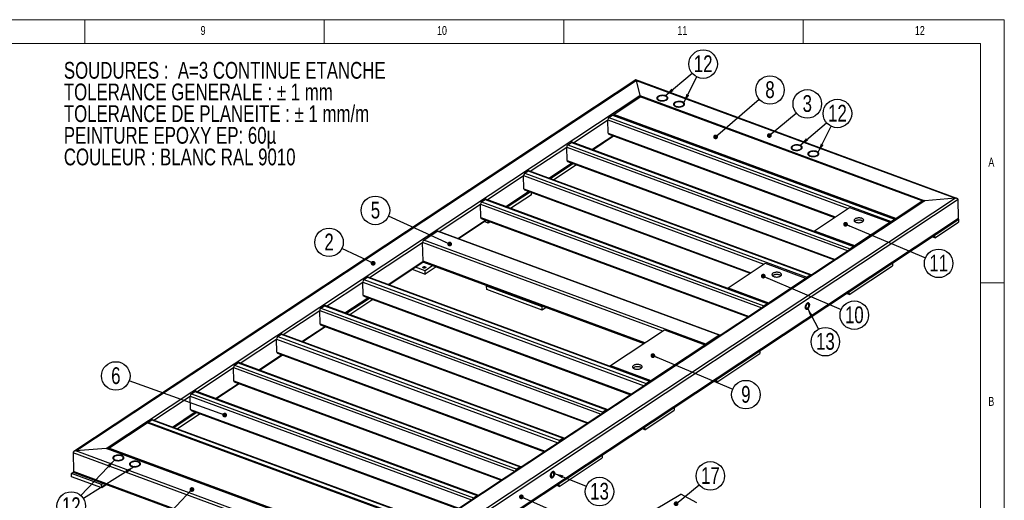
# Model space of a CAD drawing. Header units: millimetres. Extents: x 5 to 589, y 5 to 415.
# Tile 17 of 17: x 383 to 589, y 315 to 415. Entities that reach past the tile are written whole.
import ezdxf

# ---------------------------------------------------------------- set-up
doc = ezdxf.new("R2010")
doc.units = ezdxf.units.MM
doc.layers.add('NOTES', color=6, linetype='Continuous')
doc.layers.add('TRAIT-FORT', color=4, linetype='Continuous', lineweight=25)
doc.styles.add('SLDTEXTSTYLE0', font='TXT', dxfattribs={"width": 0.75})
doc.dimstyles.new('SLDDIMSTYLE7', dxfattribs={"dimtxt": 0.18, "dimasz": 1, "dimexe": 0, "dimexo": 0.0625, "dimgap": 0, "dimtad": 0, "dimtih": 1, "dimtoh": 1, "dimdec": 0, "dimrnd": 1e-09, "dimzin": 0, "dimdsep": 46, "dimtxsty": 'Standard', "dimblk1": 'DOT', "dimblk2": 'DOT', "dimsah": 1, "dimcen": 0.09, "dimadec": 0, "dimazin": 0, "dimtfac": 1, "dimtdec": 0, "dimtofl": 0, "dimtmove": 0, "dimatfit": 3, "dimldrblk": 'DOT', "dimfxl": 1, "dimfrac": 2, "dimtolj": 1, "dimtzin": 0, "dimarcsym": 0})
doc.dimstyles.new('SLDDIMSTYLE8', dxfattribs={"dimtxt": 0.18, "dimasz": 2, "dimexe": 0, "dimexo": 0.0625, "dimgap": 0, "dimtad": 0, "dimtih": 1, "dimtoh": 1, "dimdec": 0, "dimrnd": 1e-09, "dimzin": 0, "dimdsep": 46, "dimtxsty": 'Standard', "dimsah": 1, "dimcen": 0.09, "dimadec": 0, "dimazin": 0, "dimtfac": 2, "dimtdec": 0, "dimtofl": 0, "dimtmove": 0, "dimatfit": 3, "dimfxl": 1, "dimfrac": 2, "dimtolj": 1, "dimtzin": 0, "dimarcsym": 0})

# ---------------------------------------------------------------- blocks, each defined once
blk = doc.blocks.new('SW_NOTE_0')
at = {"layer": 'NOTES', "color": 0, "char_height": 3.5, "attachment_point": 1, "style": 'SLDTEXTSTYLE0'}
for s, insert in [('SOUDURES :  A=3 CONTINUE ETANCHE', (0, 4.51)), ('TOLERANCE GENERALE : ± 1 mm', (0, -0.01)), ('TOLERANCE DE PLANEITE : ± 1 mm/m', (0, -4.54)), ('PEINTURE EPOXY EP: 60µ', (0, -9.07)), ('COULEUR : BLANC RAL 9010', (0, -13.59))]:
    blk.add_mtext(s, dxfattribs=dict(at, insert=insert))
blk = doc.blocks.new('SW_NOTE_6')
at = {"layer": 'NOTES', "color": 0}
blk.add_circle((-2.69, 1.28), 2.98, dxfattribs=at)
at = {"layer": 'NOTES', "color": 0, "insert": (-2.69, 3.1), "char_height": 3.5, "attachment_point": 2, "style": 'SLDTEXTSTYLE0'}
blk.add_mtext('2', dxfattribs=at)
blk = doc.blocks.new('_DOT')
at = {"color": 0, "linetype": 'ByBlock', "lineweight": -2}
blk.add_line((-0.5, 0), (-1, 0), dxfattribs=at)
at = {"color": 0, "linetype": 'ByBlock', "const_width": 0.5}
blk.add_lwpolyline([(-0.25, 0, 1), (0.25, 0, 1)], format="xyb", close=True, dxfattribs=at)
blk = doc.blocks.new('SW_NOTE_8')
at = {"layer": 'NOTES', "color": 0}
blk.add_circle((2.29, 1.91), 2.98, dxfattribs=at)
at = {"layer": 'NOTES', "color": 0, "insert": (2.29, 3.73), "char_height": 3.5, "attachment_point": 2, "style": 'SLDTEXTSTYLE0'}
blk.add_mtext('3', dxfattribs=at)
blk = doc.blocks.new('SW_NOTE_10')
at = {"layer": 'NOTES', "color": 0}
blk.add_circle((-2.81, 1.01), 2.98, dxfattribs=at)
at = {"layer": 'NOTES', "color": 0, "insert": (-2.8, 2.83), "char_height": 3.5, "attachment_point": 2, "style": 'SLDTEXTSTYLE0'}
blk.add_mtext('6', dxfattribs=at)
blk = doc.blocks.new('SW_NOTE_11')
at = {"layer": 'NOTES', "color": 0}
blk.add_circle((-2.72, 1.23), 2.98, dxfattribs=at)
at = {"layer": 'NOTES', "color": 0, "insert": (-2.71, 3.05), "char_height": 3.5, "attachment_point": 2, "style": 'SLDTEXTSTYLE0'}
blk.add_mtext('5', dxfattribs=at)
blk = doc.blocks.new('SW_NOTE_12')
at = {"layer": 'NOTES', "color": 0}
blk.add_circle((2.26, 1.95), 2.98, dxfattribs=at)
at = {"layer": 'NOTES', "color": 0, "insert": (2.26, 3.77), "char_height": 3.5, "attachment_point": 2, "style": 'SLDTEXTSTYLE0'}
blk.add_mtext('8', dxfattribs=at)
blk = doc.blocks.new('SW_NOTE_13')
at = {"layer": 'NOTES', "color": 0}
blk.add_circle((2.75, -1.15), 2.98, dxfattribs=at)
at = {"layer": 'NOTES', "color": 0, "insert": (2.75, 0.66), "char_height": 3.5, "attachment_point": 2, "style": 'SLDTEXTSTYLE0'}
blk.add_mtext('9', dxfattribs=at)
blk = doc.blocks.new('SW_NOTE_14')
at = {"layer": 'NOTES', "color": 0}
blk.add_circle((2.74, -1.18), 2.98, dxfattribs=at)
at = {"layer": 'NOTES', "color": 0, "insert": (2.75, 0.64), "char_height": 3.5, "attachment_point": 2, "style": 'SLDTEXTSTYLE0'}
blk.add_mtext('10', dxfattribs=at)
blk = doc.blocks.new('SW_NOTE_15')
at = {"layer": 'NOTES', "color": 0}
blk.add_circle((2.75, -1.16), 2.98, dxfattribs=at)
at = {"layer": 'NOTES', "color": 0, "insert": (2.76, 0.66), "char_height": 3.5, "attachment_point": 2, "style": 'SLDTEXTSTYLE0'}
blk.add_mtext('11', dxfattribs=at)
blk = doc.blocks.new('SW_NOTE_17')
at = {"layer": 'NOTES', "color": 0}
blk.add_circle((2.29, 1.92), 2.98, dxfattribs=at)
at = {"layer": 'NOTES', "color": 0, "insert": (2.3, 3.74), "char_height": 3.5, "attachment_point": 2, "style": 'SLDTEXTSTYLE0'}
blk.add_mtext('12', dxfattribs=at)
blk = doc.blocks.new('SW_NOTE_18')
at = {"layer": 'NOTES', "color": 0}
blk.add_circle((2.27, 1.94), 2.98, dxfattribs=at)
at = {"layer": 'NOTES', "color": 0, "insert": (2.28, 3.75), "char_height": 3.5, "attachment_point": 2, "style": 'SLDTEXTSTYLE0'}
blk.add_mtext('12', dxfattribs=at)
blk = doc.blocks.new('SW_NOTE_19')
at = {"layer": 'NOTES', "color": 0}
blk.add_circle((-2.04, -2.17), 2.98, dxfattribs=at)
at = {"layer": 'NOTES', "color": 0, "insert": (-2.03, -0.36), "char_height": 3.5, "attachment_point": 2, "style": 'SLDTEXTSTYLE0'}
blk.add_mtext('12', dxfattribs=at)
blk = doc.blocks.new('SW_NOTE_21')
at = {"layer": 'NOTES', "color": 0}
blk.add_circle((2.77, -1.11), 2.98, dxfattribs=at)
at = {"layer": 'NOTES', "color": 0, "insert": (2.78, 0.71), "char_height": 3.5, "attachment_point": 2, "style": 'SLDTEXTSTYLE0'}
blk.add_mtext('13', dxfattribs=at)
blk = doc.blocks.new('SW_NOTE_22')
at = {"layer": 'NOTES', "color": 0}
blk.add_circle((1.41, -2.63), 2.98, dxfattribs=at)
at = {"layer": 'NOTES', "color": 0, "insert": (1.42, -0.81), "char_height": 3.5, "attachment_point": 2, "style": 'SLDTEXTSTYLE0'}
blk.add_mtext('13', dxfattribs=at)
blk = doc.blocks.new('SW_NOTE_24')
at = {"layer": 'NOTES', "color": 0}
blk.add_circle((2.31, 1.88), 2.98, dxfattribs=at)
at = {"layer": 'NOTES', "color": 0, "insert": (2.32, 3.7), "char_height": 3.5, "attachment_point": 2, "style": 'SLDTEXTSTYLE0'}
blk.add_mtext('17', dxfattribs=at)

msp = doc.modelspace()

# ---------------------------------------------------------------- linework, layer by layer
at = {"lineweight": 18}
for p, q in [((589, 415), (5, 415)), ((397, 415), (397, 410)), ((447, 410), (447, 415)), ((497, 415), (497, 410)), ((547, 410), (547, 415)), ((589, 5), (589, 415)), ((584, 410), (10, 410)), ((584, 10), (584, 410)), ((584, 360), (589, 360))]:
    msp.add_line(p, q, dxfattribs=at)
at = {"layer": 'TRAIT-FORT', "lineweight": 25}
for p, q in [((512.05, 402.41), (394.72, 324.77)), ((395.1, 324.89), (512.1, 402.31)), ((579.12, 377.66), (512.06, 402.41)), ((512.1, 402.31), (512.89, 399.15)), ((512.1, 402.31), (578.79, 377.7)), ((401.46, 325.41), (512.89, 399.15)), ((512.89, 399.15), (572.43, 377.18)), ((507.43, 395.21), (512.96, 398.87)), ((571.87, 377.14), (512.96, 398.87)), ((506.45, 394.56), (507.19, 395.05)), ((507.19, 395.05), (566.09, 373.32)), ((566.24, 373.35), (507.34, 395.08)), ((507.44, 395.04), (507.43, 395.21)), ((566.34, 373.48), (507.43, 395.21)), ((499.01, 389.29), (506.21, 394.05)), ((506.29, 391.28), (506.21, 394.05)), ((506.21, 394.05), (556.36, 375.55)), ((506.45, 394.56), (565.36, 372.83)), ((502.89, 387.86), (507.26, 390.75)), ((503.04, 387.8), (507.41, 390.7)), ((506.29, 391.28), (553.7, 373.79)), ((506.4, 391.07), (553.53, 373.68)), ((497.85, 388.87), (498.59, 389.36)), ((497.85, 388.87), (556.76, 367.14)), ((498.59, 389.36), (557.5, 367.63)), ((557.64, 367.66), (498.74, 389.39)), ((490.01, 383.33), (497.62, 388.37)), ((497.69, 385.59), (497.62, 388.37)), ((497.62, 388.37), (556.37, 366.69)), ((493.88, 381.9), (498.66, 385.06)), ((494.03, 381.84), (498.81, 385.01)), ((499.01, 384.94), (494.23, 381.77)), ((499.69, 384.68), (494.91, 381.52)), ((497.69, 385.59), (553.71, 364.92)), ((497.8, 385.38), (553.54, 364.81)), ((488.85, 382.91), (489.58, 383.4)), ((488.85, 382.91), (547.75, 361.18)), ((489.58, 383.4), (548.49, 361.67)), ((548.64, 361.7), (489.73, 383.43)), ((481, 377.37), (488.61, 382.41)), ((488.68, 379.63), (488.61, 382.41)), ((488.61, 382.41), (538.76, 363.9)), ((484.88, 375.94), (489.66, 379.1)), ((485.03, 375.88), (489.81, 379.05)), ((490, 378.98), (485.22, 375.81)), ((490.26, 378.44), (485.9, 375.56)), ((488.68, 379.63), (536.1, 362.14)), ((488.79, 379.42), (535.93, 362.03)), ((490.26, 378.44), (490.25, 378.88)), ((572.05, 377.06), (460.95, 303.55)), ((572.43, 377.18), (460.99, 303.45)), ((578.79, 377.7), (461.79, 300.28)), ((579.36, 377.4), (461.87, 299.66)), ((470.97, 370.73), (479.61, 376.45)), ((479.68, 373.67), (479.61, 376.45)), ((479.61, 376.45), (538.36, 354.77)), ((479.84, 376.96), (480.58, 377.44)), ((479.84, 376.96), (538.75, 355.22)), ((480.58, 377.44), (539.48, 355.71)), ((539.63, 355.74), (480.73, 377.47)), ((566.34, 373.48), (571.87, 377.14)), ((571.87, 376.94), (571.87, 377.14)), ((578.79, 377.7), (572.43, 377.18)), ((579.46, 373.48), (579.36, 377.4)), ((549.33, 370.9), (556.7, 375.77)), ((556.7, 375.77), (565.11, 372.67)), ((461.95, 295.57), (579.29, 373.21)), ((579.46, 373.48), (461.97, 295.73)), ((474.85, 369.3), (480.65, 373.14)), ((475, 369.25), (480.8, 373.09)), ((479.68, 373.67), (535.7, 353.01)), ((479.79, 373.46), (535.53, 352.89)), ((481.25, 372.48), (480.38, 372.81)), ((481.25, 372.48), (481.24, 372.93)), ((481.68, 372.76), (481.25, 372.48)), ((557.74, 367.79), (565.11, 372.67)), ((565.12, 372.47), (565.11, 372.67)), ((565.36, 372.83), (566.09, 373.32)), ((565.36, 372.66), (566.1, 373.14)), ((566.06, 373.11), (566.08, 373.11)), ((566.34, 373.28), (566.34, 373.48)), ((574.52, 369.42), (579.43, 372.67)), ((579.41, 373.33), (579.43, 372.67)), ((467.76, 368.96), (470.55, 370.81)), ((529.45, 349.07), (470.55, 370.81)), ((529.6, 349.1), (470.7, 370.83)), ((549.33, 370.72), (549.33, 370.9)), ((549.33, 370.9), (557.74, 367.79)), ((456.44, 361.12), (467.53, 368.46)), ((467.63, 364.53), (467.53, 368.46)), ((517.68, 349.95), (467.53, 368.46)), ((526.67, 347.23), (467.76, 368.96)), ((574.52, 369.42), (573.91, 369.65)), ((574.52, 369.42), (574.5, 370.04)), ((556.76, 367.14), (557.5, 367.63)), ((556.76, 366.97), (557.5, 367.45)), ((557.46, 367.43), (557.48, 367.42)), ((557.75, 367.6), (557.74, 367.79)), ((460.31, 359.69), (467.63, 364.53)), ((460.46, 359.63), (467.66, 364.39)), ((513.9, 347.46), (467.63, 364.53)), ((467.74, 364.32), (513.74, 347.34)), ((531.31, 358.98), (539.09, 364.12)), ((539.09, 364.12), (547.51, 361.02)), ((565.62, 364.16), (565.64, 363.54)), ((465.35, 362.86), (468.07, 361.86)), ((468.05, 362.55), (466.02, 363.31)), ((469.65, 363.61), (468.05, 362.55)), ((468.07, 361.86), (468.05, 362.55)), ((470.33, 363.36), (468.07, 361.86)), ((556.63, 357.58), (565.64, 363.54)), ((447.43, 355.16), (455.04, 360.19)), ((455.12, 357.42), (455.04, 360.19)), ((455.04, 360.19), (513.8, 338.51)), ((455.28, 360.7), (456.02, 361.19)), ((455.28, 360.7), (514.18, 338.97)), ((456.02, 361.19), (514.92, 339.46)), ((515.07, 339.48), (456.16, 361.22)), ((539.73, 355.87), (547.51, 361.02)), ((547.51, 360.82), (547.51, 361.02)), ((547.75, 361.18), (548.49, 361.67)), ((547.76, 361.01), (548.5, 361.49)), ((548.45, 361.47), (548.47, 361.46)), ((480.9, 359.29), (481.06, 359.4)), ((480.91, 358.6), (480.9, 359.29)), ((492.47, 355.02), (480.9, 359.29)), ((492.48, 354.33), (480.91, 358.6)), ((531.31, 358.98), (539.73, 355.87)), ((531.32, 358.8), (531.31, 358.98)), ((556.63, 357.58), (556.02, 357.81)), ((556.63, 357.58), (556.61, 358.2)), ((451.31, 353.73), (456.09, 356.89)), ((451.46, 353.67), (456.24, 356.83)), ((456.43, 356.76), (451.65, 353.6)), ((457.11, 356.51), (452.33, 353.35)), ((455.12, 357.42), (511.14, 336.75)), ((455.22, 357.21), (510.97, 336.64)), ((538.75, 355.22), (539.48, 355.71)), ((539.74, 355.68), (539.73, 355.87)), ((438.43, 349.2), (446.04, 354.23)), ((446.11, 351.46), (446.04, 354.23)), ((446.04, 354.23), (504.79, 332.55)), ((446.27, 354.74), (447.01, 355.23)), ((446.27, 354.74), (505.18, 333.01)), ((447.01, 355.23), (505.92, 333.5)), ((506.06, 333.52), (447.16, 355.26)), ((492.63, 355.13), (492.47, 355.02)), ((492.48, 354.33), (492.47, 355.02)), ((493.32, 354.88), (492.48, 354.33)), ((538.75, 355.05), (539.49, 355.54)), ((539.45, 355.51), (539.47, 355.5)), ((442.3, 347.77), (447.08, 350.93)), ((442.45, 347.71), (447.23, 350.87)), ((446.11, 351.46), (502.13, 330.79)), ((446.22, 351.25), (501.96, 330.68)), ((506.75, 342.72), (518.01, 350.17)), ((518.01, 350.17), (526.43, 347.07)), ((429.42, 343.24), (437.03, 348.27)), ((437.1, 345.5), (437.03, 348.27)), ((437.03, 348.27), (495.79, 326.6)), ((437.27, 348.78), (438, 349.27)), ((437.27, 348.78), (496.17, 327.05)), ((438, 349.27), (496.91, 327.54)), ((497.06, 327.57), (438.15, 349.3)), ((529.45, 349.07), (526.67, 347.23)), ((529.46, 348.9), (526.68, 347.06)), ((529.44, 348.86), (529.42, 348.87)), ((437.1, 345.5), (493.12, 324.83)), ((515.17, 339.62), (526.43, 347.07)), ((526.43, 346.87), (526.43, 347.07)), ((537.94, 345.85), (537.96, 345.23)), ((433.3, 341.81), (438.08, 344.97)), ((433.45, 341.75), (438.22, 344.92)), ((437.21, 345.29), (492.95, 324.72)), ((528.95, 339.27), (537.96, 345.23)), ((420.41, 337.28), (428.02, 342.31)), ((428.1, 339.54), (428.02, 342.31)), ((428.02, 342.31), (486.78, 320.64)), ((428.26, 342.82), (429, 343.31)), ((428.26, 342.82), (487.17, 321.09)), ((429, 343.31), (487.9, 321.58)), ((488.05, 321.61), (429.14, 343.34)), ((506.76, 342.55), (506.75, 342.72)), ((506.75, 342.72), (515.17, 339.62)), ((428.1, 339.54), (484.12, 318.87)), ((428.2, 339.33), (483.95, 318.76)), ((514.18, 338.97), (514.92, 339.46)), ((514.19, 338.79), (514.93, 339.28)), ((515.17, 339.42), (515.17, 339.62)), ((528.95, 339.27), (528.34, 339.5)), ((528.95, 339.27), (528.94, 339.89)), ((419.25, 336.86), (419.99, 337.35)), ((419.99, 337.35), (478.9, 315.62)), ((479.04, 315.65), (420.14, 337.38)), ((424.29, 335.85), (429.07, 339.01)), ((424.44, 335.79), (429.22, 338.96)), ((514.88, 339.25), (514.9, 339.25)), ((411.41, 331.32), (419.02, 336.36)), ((419.09, 333.58), (419.02, 336.36)), ((419.02, 336.36), (477.77, 314.68)), ((419.25, 336.86), (478.16, 315.13)), ((419.09, 333.58), (475.11, 312.91)), ((419.2, 333.37), (474.94, 312.8)), ((505.92, 333.5), (505.18, 333.01)), ((505.92, 333.32), (505.18, 332.84)), ((505.88, 333.29), (505.9, 333.29)), ((513.93, 329.33), (520.07, 333.39)), ((520.05, 334.01), (520.07, 333.39)), ((410.25, 330.9), (410.98, 331.39)), ((410.98, 331.39), (469.89, 309.66)), ((470.04, 309.69), (411.13, 331.42)), ((415.28, 329.89), (420.06, 333.05)), ((415.43, 329.83), (420.21, 333)), ((420.4, 332.93), (415.63, 329.76)), ((421.09, 332.67), (416.31, 329.51)), ((402.02, 325.46), (410, 330.74)), ((468.91, 309.01), (410, 330.74)), ((410.25, 330.9), (469.15, 309.17)), ((513.93, 329.33), (513.32, 329.56)), ((513.93, 329.33), (513.91, 329.95)), ((496.91, 327.54), (496.17, 327.05)), ((496.91, 327.36), (496.18, 326.88)), ((496.87, 327.33), (496.89, 327.33)), ((401.46, 325.41), (395.1, 324.89)), ((461.79, 300.28), (395.1, 324.89)), ((460.99, 303.45), (401.46, 325.41)), ((460.95, 303.54), (401.79, 325.37)), ((402.02, 325.29), (402.02, 325.46)), ((460.92, 303.73), (402.02, 325.46)), ((394.54, 324.5), (394.65, 320.57)), ((461.87, 299.66), (394.54, 324.5)), ((496.04, 317.49), (505.05, 323.45)), ((505.03, 324.07), (505.05, 323.45)), ((487.9, 321.58), (487.17, 321.09)), ((487.91, 321.4), (487.17, 320.92)), ((487.86, 321.37), (487.88, 321.37)), ((394.19, 320.19), (394.66, 320.5)), ((394.21, 319.49), (394.19, 320.19)), ((400.5, 317.86), (394.19, 320.19)), ((400.52, 317.17), (394.21, 319.49)), ((461.97, 295.73), (394.65, 320.57)), ((394.88, 320.31), (461.95, 295.57)), ((400.87, 318.1), (400.5, 317.86)), ((400.52, 317.17), (400.5, 317.86)), ((401.56, 317.85), (400.52, 317.17)), ((496.04, 317.49), (495.43, 317.72)), ((496.04, 317.49), (496.02, 318.11)), ((478.16, 315.13), (478.9, 315.62)), ((478.16, 314.96), (478.9, 315.44)), ((478.86, 315.42), (478.88, 315.41)), ((515.93, 312.62), (521.43, 315.88)), ((524.82, 314.06), (521.43, 315.88))]:
    msp.add_line(p, q, dxfattribs=at)
at = {"layer": 'TRAIT-FORT', "lineweight": 25, "flags": 128}
for points in [[(516.67, 398.95), (516.58, 398.88), (516.51, 398.81), (516.46, 398.73), (516.43, 398.64), (516.43, 398.56), (516.45, 398.48), (516.49, 398.4), (516.56, 398.32), (516.65, 398.25), (516.75, 398.19), (516.88, 398.14), (517.02, 398.1), (517.17, 398.06), (517.32, 398.04), (517.49, 398.03), (517.65, 398.03), (517.82, 398.05), (517.98, 398.07), (518.13, 398.11), (518.27, 398.15), (518.4, 398.21), (518.51, 398.27), (518.61, 398.34), (518.68, 398.42), (518.73, 398.5), (518.75, 398.58), (518.76, 398.67), (518.74, 398.75), (518.69, 398.83), (518.63, 398.9), (518.54, 398.97), (518.43, 399.03), (518.31, 399.09), (518.17, 399.13), (518.02, 399.16), (517.86, 399.19), (517.7, 399.2), (517.53, 399.19), (517.37, 399.18), (517.21, 399.16), (517.05, 399.12), (516.91, 399.07), (516.78, 399.02), (516.67, 398.95)], [(516.67, 398.95), (516.58, 398.88), (516.51, 398.81), (516.46, 398.73), (516.43, 398.64), (516.43, 398.56), (516.45, 398.48), (516.49, 398.4), (516.56, 398.32), (516.65, 398.25), (516.75, 398.19), (516.88, 398.14), (517.02, 398.1), (517.17, 398.06), (517.32, 398.04), (517.49, 398.03), (517.65, 398.03), (517.82, 398.05), (517.98, 398.07), (518.13, 398.11), (518.27, 398.15), (518.4, 398.21), (518.51, 398.27), (518.61, 398.34), (518.68, 398.42), (518.73, 398.5), (518.75, 398.58), (518.76, 398.67), (518.74, 398.75), (518.69, 398.83), (518.63, 398.9), (518.54, 398.97), (518.43, 399.03), (518.31, 399.09), (518.17, 399.13), (518.02, 399.16), (517.86, 399.19), (517.7, 399.2), (517.53, 399.19), (517.37, 399.18), (517.21, 399.16), (517.05, 399.12), (516.91, 399.07), (516.78, 399.02), (516.67, 398.95)], [(516.78, 398.91), (516.69, 398.85), (516.62, 398.77), (516.58, 398.7), (516.56, 398.62), (516.57, 398.54), (516.59, 398.46), (516.65, 398.39), (516.72, 398.32), (516.82, 398.26), (516.93, 398.2), (517.06, 398.16), (517.2, 398.13), (517.35, 398.11), (517.5, 398.1), (517.66, 398.1), (517.82, 398.11), (517.97, 398.14), (518.11, 398.18), (518.24, 398.22), (518.36, 398.28), (518.45, 398.35), (518.53, 398.42), (518.59, 398.49), (518.62, 398.57), (518.63, 398.65), (518.61, 398.73), (518.57, 398.8), (518.51, 398.87), (518.42, 398.94), (518.32, 399), (518.2, 399.04), (518.06, 399.08), (517.91, 399.11), (517.76, 399.13), (517.6, 399.13), (517.45, 399.12), (517.29, 399.1), (517.14, 399.07), (517.01, 399.03), (516.88, 398.97), (516.78, 398.91)], [(520.15, 397.67), (520.05, 397.6), (519.98, 397.52), (519.93, 397.44), (519.9, 397.36), (519.9, 397.28), (519.92, 397.2), (519.97, 397.12), (520.03, 397.04), (520.12, 396.97), (520.23, 396.91), (520.35, 396.86), (520.49, 396.81), (520.64, 396.78), (520.8, 396.76), (520.96, 396.75), (521.13, 396.75), (521.29, 396.76), (521.45, 396.79), (521.61, 396.83), (521.75, 396.87), (521.88, 396.93), (521.99, 396.99), (522.08, 397.06), (522.15, 397.14), (522.2, 397.22), (522.23, 397.3), (522.23, 397.39), (522.21, 397.47), (522.17, 397.55), (522.1, 397.62), (522.01, 397.69), (521.91, 397.75), (521.78, 397.81), (521.64, 397.85), (521.49, 397.88), (521.34, 397.9), (521.17, 397.91), (521.01, 397.91), (520.84, 397.9), (520.68, 397.87), (520.53, 397.84), (520.39, 397.79), (520.26, 397.74), (520.15, 397.67)], [(520.15, 397.67), (520.05, 397.6), (519.98, 397.52), (519.93, 397.44), (519.9, 397.36), (519.9, 397.28), (519.92, 397.2), (519.97, 397.12), (520.03, 397.04), (520.12, 396.97), (520.23, 396.91), (520.35, 396.86), (520.49, 396.81), (520.64, 396.78), (520.8, 396.76), (520.96, 396.75), (521.13, 396.75), (521.29, 396.76), (521.45, 396.79), (521.61, 396.83), (521.75, 396.87), (521.88, 396.93), (521.99, 396.99), (522.08, 397.06), (522.15, 397.14), (522.2, 397.22), (522.23, 397.3), (522.23, 397.39), (522.21, 397.47), (522.17, 397.55), (522.1, 397.62), (522.01, 397.69), (521.91, 397.75), (521.78, 397.81), (521.64, 397.85), (521.49, 397.88), (521.34, 397.9), (521.17, 397.91), (521.01, 397.91), (520.84, 397.9), (520.68, 397.87), (520.53, 397.84), (520.39, 397.79), (520.26, 397.74), (520.15, 397.67)], [(520.25, 397.63), (520.16, 397.56), (520.1, 397.49), (520.05, 397.41), (520.03, 397.34), (520.04, 397.26), (520.07, 397.18), (520.12, 397.11), (520.19, 397.04), (520.29, 396.98), (520.4, 396.92), (520.53, 396.88), (520.67, 396.85), (520.82, 396.83), (520.98, 396.82), (521.14, 396.82), (521.29, 396.83), (521.44, 396.86), (521.59, 396.9), (521.72, 396.94), (521.83, 397), (521.93, 397.06), (522, 397.13), (522.06, 397.21), (522.09, 397.29), (522.1, 397.37), (522.08, 397.44), (522.04, 397.52), (521.98, 397.59), (521.89, 397.66), (521.79, 397.71), (521.67, 397.76), (521.53, 397.8), (521.39, 397.83), (521.23, 397.84), (521.08, 397.85), (520.92, 397.84), (520.76, 397.82), (520.62, 397.79), (520.48, 397.74), (520.36, 397.69), (520.25, 397.63)], [(544.73, 388.6), (544.63, 388.53), (544.56, 388.45), (544.51, 388.37), (544.49, 388.29), (544.48, 388.21), (544.5, 388.13), (544.55, 388.05), (544.61, 387.97), (544.7, 387.9), (544.81, 387.84), (544.93, 387.79), (545.07, 387.74), (545.22, 387.71), (545.38, 387.69), (545.54, 387.68), (545.71, 387.68), (545.87, 387.7), (546.03, 387.72), (546.19, 387.76), (546.33, 387.8), (546.46, 387.86), (546.57, 387.92), (546.66, 387.99), (546.73, 388.07), (546.78, 388.15), (546.81, 388.23), (546.81, 388.32), (546.79, 388.4), (546.75, 388.48), (546.68, 388.55), (546.59, 388.62), (546.49, 388.68), (546.36, 388.74), (546.23, 388.78), (546.08, 388.81), (545.92, 388.83), (545.75, 388.84), (545.59, 388.84), (545.42, 388.83), (545.26, 388.8), (545.11, 388.77), (544.97, 388.72), (544.84, 388.67), (544.73, 388.6)], [(544.73, 388.6), (544.63, 388.53), (544.56, 388.45), (544.51, 388.37), (544.49, 388.29), (544.48, 388.21), (544.5, 388.13), (544.55, 388.05), (544.61, 387.97), (544.7, 387.9), (544.81, 387.84), (544.93, 387.79), (545.07, 387.74), (545.22, 387.71), (545.38, 387.69), (545.54, 387.68), (545.71, 387.68), (545.87, 387.7), (546.03, 387.72), (546.19, 387.76), (546.33, 387.8), (546.46, 387.86), (546.57, 387.92), (546.66, 387.99), (546.73, 388.07), (546.78, 388.15), (546.81, 388.23), (546.81, 388.32), (546.79, 388.4), (546.75, 388.48), (546.68, 388.55), (546.59, 388.62), (546.49, 388.68), (546.36, 388.74), (546.23, 388.78), (546.08, 388.81), (545.92, 388.83), (545.75, 388.84), (545.59, 388.84), (545.42, 388.83), (545.26, 388.8), (545.11, 388.77), (544.97, 388.72), (544.84, 388.67), (544.73, 388.6)], [(544.83, 388.56), (544.74, 388.5), (544.68, 388.42), (544.63, 388.35), (544.62, 388.27), (544.62, 388.19), (544.65, 388.11), (544.7, 388.04), (544.77, 387.97), (544.87, 387.91), (544.98, 387.85), (545.11, 387.81), (545.25, 387.78), (545.4, 387.76), (545.56, 387.75), (545.72, 387.75), (545.87, 387.76), (546.02, 387.79), (546.17, 387.83), (546.3, 387.87), (546.41, 387.93), (546.51, 387.99), (546.59, 388.06), (546.64, 388.14), (546.67, 388.22), (546.68, 388.3), (546.66, 388.38), (546.62, 388.45), (546.56, 388.52), (546.47, 388.59), (546.37, 388.64), (546.25, 388.69), (546.11, 388.73), (545.97, 388.76), (545.82, 388.77), (545.66, 388.78), (545.5, 388.77), (545.35, 388.75), (545.2, 388.72), (545.06, 388.68), (544.94, 388.62), (544.83, 388.56)], [(548.2, 387.32), (548.11, 387.25), (548.04, 387.17), (547.99, 387.09), (547.96, 387.01), (547.96, 386.93), (547.98, 386.84), (548.02, 386.77), (548.09, 386.69), (548.17, 386.62), (548.28, 386.56), (548.4, 386.51), (548.54, 386.46), (548.69, 386.43), (548.85, 386.41), (549.02, 386.4), (549.18, 386.4), (549.35, 386.41), (549.51, 386.44), (549.66, 386.47), (549.8, 386.52), (549.93, 386.58), (550.04, 386.64), (550.13, 386.71), (550.21, 386.79), (550.26, 386.87), (550.28, 386.95), (550.29, 387.03), (550.26, 387.12), (550.22, 387.2), (550.15, 387.27), (550.07, 387.34), (549.96, 387.4), (549.84, 387.45), (549.7, 387.5), (549.55, 387.53), (549.39, 387.55), (549.23, 387.56), (549.06, 387.56), (548.89, 387.55), (548.73, 387.52), (548.58, 387.49), (548.44, 387.44), (548.31, 387.38), (548.2, 387.32)], [(548.2, 387.32), (548.11, 387.25), (548.04, 387.17), (547.99, 387.09), (547.96, 387.01), (547.96, 386.93), (547.98, 386.84), (548.02, 386.77), (548.09, 386.69), (548.17, 386.62), (548.28, 386.56), (548.4, 386.51), (548.54, 386.46), (548.69, 386.43), (548.85, 386.41), (549.02, 386.4), (549.18, 386.4), (549.35, 386.41), (549.51, 386.44), (549.66, 386.47), (549.8, 386.52), (549.93, 386.58), (550.04, 386.64), (550.13, 386.71), (550.21, 386.79), (550.26, 386.87), (550.28, 386.95), (550.29, 387.03), (550.26, 387.12), (550.22, 387.2), (550.15, 387.27), (550.07, 387.34), (549.96, 387.4), (549.84, 387.45), (549.7, 387.5), (549.55, 387.53), (549.39, 387.55), (549.23, 387.56), (549.06, 387.56), (548.89, 387.55), (548.73, 387.52), (548.58, 387.49), (548.44, 387.44), (548.31, 387.38), (548.2, 387.32)], [(548.31, 387.28), (548.22, 387.21), (548.15, 387.14), (548.11, 387.06), (548.09, 386.99), (548.09, 386.91), (548.12, 386.83), (548.17, 386.76), (548.25, 386.69), (548.34, 386.63), (548.46, 386.57), (548.58, 386.53), (548.72, 386.5), (548.87, 386.47), (549.03, 386.46), (549.19, 386.47), (549.35, 386.48), (549.5, 386.51), (549.64, 386.54), (549.77, 386.59), (549.88, 386.65), (549.98, 386.71), (550.06, 386.78), (550.11, 386.86), (550.15, 386.94), (550.15, 387.02), (550.14, 387.09), (550.1, 387.17), (550.03, 387.24), (549.95, 387.31), (549.84, 387.36), (549.72, 387.41), (549.59, 387.45), (549.44, 387.48), (549.29, 387.49), (549.13, 387.5), (548.97, 387.49), (548.82, 387.47), (548.67, 387.44), (548.53, 387.39), (548.41, 387.34), (548.31, 387.28)], [(557.85, 373.37), (557.77, 373.31), (557.7, 373.24), (557.66, 373.16), (557.64, 373.09), (557.64, 373.01), (557.67, 372.93), (557.72, 372.86), (557.79, 372.8), (557.89, 372.74), (557.99, 372.69), (558.12, 372.64), (558.26, 372.61), (558.4, 372.59), (558.55, 372.58), (558.7, 372.58), (558.86, 372.6), (559, 372.62), (559.14, 372.66), (559.27, 372.71), (559.38, 372.76), (559.47, 372.82), (559.55, 372.89), (559.6, 372.96), (559.63, 373.04), (559.64, 373.12), (559.62, 373.19), (559.58, 373.26), (559.52, 373.33), (559.44, 373.4), (559.34, 373.45), (559.22, 373.5), (559.09, 373.54), (558.95, 373.56), (558.8, 373.58), (558.65, 373.58), (558.5, 373.57), (558.35, 373.55), (558.2, 373.52), (558.07, 373.48), (557.95, 373.43), (557.85, 373.37)], [(557.86, 372.91), (557.78, 372.84), (557.76, 372.83)], [(559.53, 372.87), (559.45, 372.93), (559.35, 372.99), (559.23, 373.04), (559.1, 373.07), (558.96, 373.1), (558.81, 373.12), (558.66, 373.12), (558.51, 373.11), (558.36, 373.09), (558.22, 373.06), (558.08, 373.02), (557.96, 372.97), (557.86, 372.91)], [(467.69, 363.13), (467.63, 363.16), (467.59, 363.2), (467.58, 363.24), (467.58, 363.28), (467.61, 363.32), (467.67, 363.36), (467.74, 363.38), (467.82, 363.4), (467.9, 363.4), (467.98, 363.39), (468.06, 363.37), (468.12, 363.34), (468.16, 363.31), (468.17, 363.27), (468.17, 363.22), (468.14, 363.18), (468.08, 363.15), (468.01, 363.12), (467.93, 363.11), (467.85, 363.1), (467.76, 363.11), (467.69, 363.13)], [(540.69, 362.02), (540.61, 361.95), (540.54, 361.88), (540.5, 361.81), (540.48, 361.73), (540.49, 361.66), (540.52, 361.58), (540.57, 361.51), (540.64, 361.44), (540.73, 361.39), (540.84, 361.33), (540.96, 361.29), (541.1, 361.26), (541.24, 361.24), (541.4, 361.23), (541.55, 361.23), (541.7, 361.25), (541.85, 361.27), (541.98, 361.31), (542.11, 361.35), (542.22, 361.41), (542.32, 361.47), (542.39, 361.54), (542.44, 361.61), (542.47, 361.69), (542.48, 361.76), (542.47, 361.84), (542.43, 361.91), (542.36, 361.98), (542.28, 362.04), (542.18, 362.1), (542.07, 362.15), (541.93, 362.18), (541.79, 362.21), (541.64, 362.22), (541.49, 362.23), (541.34, 362.22), (541.19, 362.2), (541.05, 362.17), (540.91, 362.13), (540.8, 362.08), (540.69, 362.02)], [(540.71, 361.56), (540.62, 361.49), (540.6, 361.47)], [(542.37, 361.52), (542.3, 361.58), (542.19, 361.64), (542.08, 361.68), (541.95, 361.72), (541.81, 361.75), (541.66, 361.76), (541.5, 361.77), (541.35, 361.76), (541.2, 361.74), (541.06, 361.71), (540.93, 361.67), (540.81, 361.62), (540.71, 361.56)], [(547.89, 354.55), (547.97, 354.62), (548.04, 354.7), (548.11, 354.79), (548.17, 354.9), (548.22, 355.02), (548.26, 355.14), (548.29, 355.27), (548.3, 355.39), (548.3, 355.5), (548.28, 355.6), (548.25, 355.68), (548.21, 355.75), (548.15, 355.8), (548.08, 355.83), (548.01, 355.83), (547.94, 355.81), (547.86, 355.77), (547.78, 355.7), (547.7, 355.62), (547.63, 355.53), (547.57, 355.42), (547.52, 355.3), (547.48, 355.18), (547.45, 355.05), (547.44, 354.93), (547.45, 354.82), (547.46, 354.72), (547.49, 354.64), (547.54, 354.57), (547.59, 354.52), (547.66, 354.49), (547.73, 354.49), (547.81, 354.51), (547.89, 354.55)], [(547.44, 354.88), (547.45, 354.99), (547.47, 355.11), (547.5, 355.24), (547.54, 355.36), (547.6, 355.47), (547.67, 355.58), (547.74, 355.67), (547.82, 355.74), (547.9, 355.79), (547.97, 355.82), (548.05, 355.83), (548.12, 355.82), (548.18, 355.78), (548.23, 355.72), (548.27, 355.64), (548.29, 355.55), (548.3, 355.44), (548.3, 355.33), (548.28, 355.21), (548.25, 355.08), (548.2, 354.96), (548.14, 354.85), (548.08, 354.74), (548.01, 354.65), (547.93, 354.58), (547.85, 354.53), (547.77, 354.5), (547.7, 354.49), (547.63, 354.5), (547.57, 354.54), (547.52, 354.6), (547.48, 354.68), (547.45, 354.77), (547.44, 354.88)], [(547.88, 354.73), (547.95, 354.78), (548.01, 354.85), (548.07, 354.94), (548.11, 355.03), (548.15, 355.14), (548.17, 355.24), (548.18, 355.34), (548.17, 355.43), (548.15, 355.51), (548.12, 355.57), (548.07, 355.61), (548.02, 355.64), (547.96, 355.64), (547.89, 355.61), (547.83, 355.57), (547.76, 355.51), (547.7, 355.43), (547.65, 355.33), (547.61, 355.23), (547.58, 355.13), (547.57, 355.03), (547.57, 354.93), (547.58, 354.85), (547.61, 354.78), (547.65, 354.72), (547.7, 354.69), (547.75, 354.68), (547.82, 354.69), (547.88, 354.73)], [(511.58, 342.76), (511.49, 342.69), (511.43, 342.62), (511.39, 342.54), (511.37, 342.47), (511.37, 342.39), (511.4, 342.32), (511.45, 342.25), (511.52, 342.18), (511.61, 342.12), (511.72, 342.07), (511.85, 342.03), (511.98, 342), (512.13, 341.97), (512.28, 341.96), (512.43, 341.97), (512.59, 341.98), (512.73, 342.01), (512.87, 342.04), (513, 342.09), (513.11, 342.14), (513.2, 342.2), (513.28, 342.27), (513.33, 342.35), (513.36, 342.42), (513.37, 342.5), (513.35, 342.57), (513.31, 342.65), (513.25, 342.72), (513.17, 342.78), (513.07, 342.83), (512.95, 342.88), (512.82, 342.92), (512.68, 342.94), (512.53, 342.96), (512.38, 342.96), (512.23, 342.96), (512.08, 342.94), (511.93, 342.91), (511.8, 342.86), (511.68, 342.81), (511.58, 342.76)], [(511.59, 342.29), (511.51, 342.23), (511.49, 342.21)], [(513.26, 342.26), (513.18, 342.32), (513.08, 342.37), (512.96, 342.42), (512.83, 342.46), (512.69, 342.48), (512.54, 342.5), (512.39, 342.5), (512.24, 342.49), (512.09, 342.47), (511.95, 342.44), (511.81, 342.4), (511.69, 342.35), (511.59, 342.29)], [(403.07, 323.78), (402.98, 323.71), (402.91, 323.64), (402.86, 323.56), (402.83, 323.47), (402.83, 323.39), (402.85, 323.31), (402.89, 323.23), (402.96, 323.15), (403.05, 323.08), (403.15, 323.02), (403.28, 322.97), (403.41, 322.93), (403.56, 322.89), (403.72, 322.87), (403.89, 322.86), (404.05, 322.86), (404.22, 322.88), (404.38, 322.9), (404.53, 322.94), (404.67, 322.98), (404.8, 323.04), (404.91, 323.1), (405.01, 323.17), (405.08, 323.25), (405.13, 323.33), (405.15, 323.41), (405.16, 323.5), (405.14, 323.58), (405.09, 323.66), (405.03, 323.73), (404.94, 323.8), (404.83, 323.86), (404.71, 323.92), (404.57, 323.96), (404.42, 323.99), (404.26, 324.02), (404.1, 324.03), (403.93, 324.02), (403.77, 324.01), (403.61, 323.99), (403.45, 323.95), (403.31, 323.9), (403.18, 323.85), (403.07, 323.78)], [(403.07, 323.78), (402.98, 323.71), (402.91, 323.64), (402.86, 323.56), (402.83, 323.47), (402.83, 323.39), (402.85, 323.31), (402.89, 323.23), (402.96, 323.15), (403.05, 323.08), (403.15, 323.02), (403.28, 322.97), (403.41, 322.93), (403.56, 322.89), (403.72, 322.87), (403.89, 322.86), (404.05, 322.86), (404.22, 322.88), (404.38, 322.9), (404.53, 322.94), (404.67, 322.98), (404.8, 323.04), (404.91, 323.1), (405.01, 323.17), (405.08, 323.25), (405.13, 323.33), (405.15, 323.41), (405.16, 323.5), (405.14, 323.58), (405.09, 323.66), (405.03, 323.73), (404.94, 323.8), (404.83, 323.86), (404.71, 323.92), (404.57, 323.96), (404.42, 323.99), (404.26, 324.02), (404.1, 324.03), (403.93, 324.02), (403.77, 324.01), (403.61, 323.99), (403.45, 323.95), (403.31, 323.9), (403.18, 323.85), (403.07, 323.78)], [(403.18, 323.74), (403.09, 323.68), (403.02, 323.6), (402.98, 323.53), (402.96, 323.45), (402.96, 323.37), (402.99, 323.29), (403.05, 323.22), (403.12, 323.15), (403.21, 323.09), (403.33, 323.04), (403.46, 322.99), (403.6, 322.96), (403.75, 322.94), (403.9, 322.93), (404.06, 322.93), (404.22, 322.94), (404.37, 322.97), (404.51, 323.01), (404.64, 323.05), (404.76, 323.11), (404.85, 323.18), (404.93, 323.25), (404.99, 323.32), (405.02, 323.4), (405.02, 323.48), (405.01, 323.56), (404.97, 323.63), (404.9, 323.7), (404.82, 323.77), (404.72, 323.83), (404.59, 323.87), (404.46, 323.91), (404.31, 323.94), (404.16, 323.96), (404, 323.96), (403.84, 323.95), (403.69, 323.93), (403.54, 323.9), (403.41, 323.86), (403.28, 323.8), (403.18, 323.74)], [(406.55, 322.5), (406.45, 322.43), (406.38, 322.35), (406.33, 322.27), (406.3, 322.19), (406.3, 322.11), (406.32, 322.03), (406.37, 321.95), (406.43, 321.87), (406.52, 321.8), (406.63, 321.74), (406.75, 321.69), (406.89, 321.64), (407.04, 321.61), (407.2, 321.59), (407.36, 321.58), (407.53, 321.58), (407.69, 321.59), (407.85, 321.62), (408.01, 321.66), (408.15, 321.7), (408.27, 321.76), (408.39, 321.82), (408.48, 321.89), (408.55, 321.97), (408.6, 322.05), (408.63, 322.13), (408.63, 322.22), (408.61, 322.3), (408.57, 322.38), (408.5, 322.45), (408.41, 322.52), (408.31, 322.58), (408.18, 322.64), (408.04, 322.68), (407.89, 322.71), (407.73, 322.73), (407.57, 322.74), (407.4, 322.74), (407.24, 322.73), (407.08, 322.7), (406.93, 322.67), (406.78, 322.62), (406.66, 322.57), (406.55, 322.5)], [(406.55, 322.5), (406.45, 322.43), (406.38, 322.35), (406.33, 322.27), (406.3, 322.19), (406.3, 322.11), (406.32, 322.03), (406.37, 321.95), (406.43, 321.87), (406.52, 321.8), (406.63, 321.74), (406.75, 321.69), (406.89, 321.64), (407.04, 321.61), (407.2, 321.59), (407.36, 321.58), (407.53, 321.58), (407.69, 321.59), (407.85, 321.62), (408.01, 321.66), (408.15, 321.7), (408.27, 321.76), (408.39, 321.82), (408.48, 321.89), (408.55, 321.97), (408.6, 322.05), (408.63, 322.13), (408.63, 322.22), (408.61, 322.3), (408.57, 322.38), (408.5, 322.45), (408.41, 322.52), (408.31, 322.58), (408.18, 322.64), (408.04, 322.68), (407.89, 322.71), (407.73, 322.73), (407.57, 322.74), (407.4, 322.74), (407.24, 322.73), (407.08, 322.7), (406.93, 322.67), (406.78, 322.62), (406.66, 322.57), (406.55, 322.5)], [(406.65, 322.46), (406.56, 322.4), (406.5, 322.32), (406.45, 322.25), (406.43, 322.17), (406.44, 322.09), (406.47, 322.01), (406.52, 321.94), (406.59, 321.87), (406.69, 321.81), (406.8, 321.75), (406.93, 321.71), (407.07, 321.68), (407.22, 321.66), (407.38, 321.65), (407.53, 321.65), (407.69, 321.66), (407.84, 321.69), (407.98, 321.73), (408.11, 321.77), (408.23, 321.83), (408.33, 321.89), (408.4, 321.96), (408.46, 322.04), (408.49, 322.12), (408.5, 322.2), (408.48, 322.28), (408.44, 322.35), (408.38, 322.42), (408.29, 322.49), (408.19, 322.54), (408.07, 322.59), (407.93, 322.63), (407.79, 322.66), (407.63, 322.67), (407.48, 322.68), (407.32, 322.67), (407.16, 322.65), (407.02, 322.62), (406.88, 322.58), (406.76, 322.52), (406.65, 322.46)], [(494.67, 319.34), (494.75, 319.4), (494.82, 319.48), (494.89, 319.58), (494.95, 319.69), (495.01, 319.81), (495.04, 319.93), (495.07, 320.05), (495.08, 320.17), (495.08, 320.28), (495.06, 320.38), (495.03, 320.47), (494.99, 320.54), (494.93, 320.58), (494.87, 320.61), (494.79, 320.61), (494.72, 320.59), (494.64, 320.55), (494.56, 320.49), (494.48, 320.41), (494.41, 320.31), (494.35, 320.2), (494.3, 320.08), (494.26, 319.96), (494.23, 319.84), (494.22, 319.72), (494.23, 319.61), (494.24, 319.51), (494.27, 319.42), (494.32, 319.35), (494.37, 319.31), (494.44, 319.28), (494.51, 319.28), (494.59, 319.3), (494.67, 319.34)], [(494.22, 319.66), (494.23, 319.78), (494.25, 319.9), (494.28, 320.02), (494.32, 320.14), (494.38, 320.26), (494.45, 320.36), (494.52, 320.45), (494.6, 320.52), (494.68, 320.57), (494.76, 320.61), (494.83, 320.61), (494.9, 320.6), (494.96, 320.56), (495.01, 320.51), (495.05, 320.43), (495.07, 320.34), (495.08, 320.23), (495.08, 320.11), (495.06, 319.99), (495.03, 319.87), (494.98, 319.75), (494.92, 319.63), (494.86, 319.53), (494.79, 319.44), (494.71, 319.37), (494.63, 319.31), (494.55, 319.28), (494.48, 319.28), (494.41, 319.29), (494.35, 319.33), (494.3, 319.38), (494.26, 319.46), (494.23, 319.55), (494.22, 319.66)], [(494.66, 319.51), (494.73, 319.57), (494.79, 319.64), (494.85, 319.72), (494.89, 319.82), (494.93, 319.92), (494.95, 320.02), (494.96, 320.12), (494.95, 320.22), (494.93, 320.29), (494.9, 320.36), (494.86, 320.4), (494.8, 320.42), (494.74, 320.42), (494.67, 320.4), (494.61, 320.35), (494.54, 320.29), (494.48, 320.21), (494.43, 320.12), (494.39, 320.02), (494.36, 319.92), (494.35, 319.81), (494.35, 319.72), (494.36, 319.63), (494.39, 319.56), (494.43, 319.51), (494.48, 319.48), (494.53, 319.47), (494.6, 319.48), (494.66, 319.51)]]:
    msp.add_lwpolyline(points, dxfattribs=at)
at = {"layer": 'TRAIT-FORT', "lineweight": 25}
for centre, radius, start, end in [((507.29, 394.93), 0.16, 73.0756, 129.0169), ((506.85, 394.07), 0.636, 128.8854, 181.2796), ((506.51, 391.26), 0.219, 173.783, 239.6898), ((498.25, 388.38), 0.636, 128.8854, 181.2796), ((498.69, 389.24), 0.16, 73.0756, 129.0169), ((497.91, 385.57), 0.219, 173.783, 239.6898), ((489.25, 382.42), 0.636, 128.8854, 181.2796), ((489.69, 383.28), 0.16, 73.0756, 129.0169), ((488.9, 379.61), 0.219, 173.783, 239.6898), ((480.24, 376.46), 0.636, 128.8854, 181.2796), ((480.68, 377.32), 0.16, 73.0756, 129.0169), ((479.9, 373.65), 0.219, 173.783, 239.6898), ((565.72, 372.36), 0.597, 127.9468, 167.4058), ((565.49, 372.47), 0.227, 125.2487, 146.6846), ((566.19, 373.21), 0.144, 24.7228, 131.0031), ((566.15, 373.07), 0.0896, 86.1162, 126.8785), ((470.65, 370.68), 0.16, 73.0756, 129.0169), ((468.16, 368.47), 0.636, 128.8854, 181.2796), ((557.13, 366.67), 0.597, 127.9468, 167.4058), ((556.9, 366.78), 0.227, 125.2487, 146.6846), ((557.59, 367.52), 0.144, 24.7228, 131.0031), ((557.56, 367.38), 0.0896, 86.1162, 126.8785), ((467.85, 364.51), 0.219, 173.783, 239.6898), ((455.68, 360.21), 0.636, 128.8854, 181.2796), ((456.12, 361.07), 0.16, 73.0756, 129.0169), ((548.12, 360.71), 0.597, 127.9468, 167.4058), ((547.89, 360.82), 0.227, 125.2487, 146.6846), ((548.59, 361.56), 0.144, 24.7228, 131.0031), ((548.55, 361.42), 0.0896, 86.1162, 126.8785), ((455.33, 357.4), 0.219, 173.783, 239.6898), ((539.58, 355.6), 0.144, 24.7228, 131.0031), ((446.67, 354.25), 0.636, 128.8854, 181.2796), ((447.11, 355.11), 0.16, 73.0756, 129.0169), ((539.11, 354.75), 0.597, 127.9468, 167.4058), ((538.88, 354.86), 0.227, 125.2487, 146.6846), ((539.54, 355.46), 0.0896, 86.1162, 126.8785), ((446.33, 351.44), 0.219, 173.783, 239.6898), ((437.67, 348.29), 0.636, 128.8854, 181.2796), ((438.1, 349.15), 0.16, 73.0756, 129.0169), ((529.55, 348.96), 0.144, 24.7228, 131.0031), ((529.51, 348.83), 0.0896, 86.1162, 126.8785), ((437.32, 345.48), 0.219, 173.783, 239.6898), ((527.04, 346.76), 0.597, 127.9468, 167.4058), ((526.81, 346.87), 0.227, 125.2487, 146.6846), ((428.66, 342.33), 0.636, 128.8854, 181.2796), ((429.1, 343.19), 0.16, 73.0756, 129.0169), ((428.31, 339.52), 0.219, 173.783, 239.6898), ((515.02, 339.35), 0.144, 24.7228, 131.0031), ((514.98, 339.21), 0.0896, 86.1162, 126.8785), ((420.09, 337.23), 0.16, 73.0756, 129.0169), ((514.55, 338.5), 0.597, 127.9468, 167.4058), ((514.32, 338.61), 0.227, 125.2487, 146.6846), ((419.65, 336.37), 0.636, 128.8854, 181.2796), ((419.31, 333.56), 0.219, 173.783, 239.6898), ((506.01, 333.39), 0.144, 24.7228, 131.0031), ((505.97, 333.25), 0.0896, 86.1162, 126.8785), ((411.08, 331.27), 0.16, 73.0756, 129.0169), ((505.55, 332.54), 0.597, 127.9468, 167.4058), ((505.31, 332.65), 0.227, 125.2487, 146.6846), ((410.55, 330.49), 0.514, 126.3054, 154.6347), ((496.54, 326.58), 0.597, 127.9468, 167.4058), ((497, 327.43), 0.144, 24.7228, 131.0031), ((496.97, 327.29), 0.0896, 86.1162, 126.8785), ((496.31, 326.69), 0.227, 125.2487, 146.6846), ((487.53, 320.62), 0.597, 127.9468, 167.4058), ((487.3, 320.73), 0.227, 125.2487, 146.6846), ((488, 321.47), 0.144, 24.7228, 131.0031), ((487.96, 321.33), 0.0896, 86.1162, 126.8785), ((478.53, 314.66), 0.597, 127.9468, 167.4058), ((478.29, 314.77), 0.227, 125.2487, 146.6846), ((478.99, 315.51), 0.144, 24.7228, 131.0031), ((478.95, 315.37), 0.0896, 86.1162, 126.8785)]:
    msp.add_arc(centre, radius, start, end, dxfattribs=at)
for centre, major_axis, ratio, start_param, end_param in [((512.11, 401.96), (-0.052, 0.445), 0.108088, 5.592729, 6.337901), ((512.11, 401.96), (-0.052, 0.445), 0.108088, 5.592729, 6.337901), ((512.9, 398.8), (-0.052, 0.445), 0.108088, 4.824009, 5.592729), ((512.9, 398.8), (-0.052, 0.445), 0.108088, 4.824009, 5.592729), ((572.44, 376.84), (0.56, 0.065), 0.613391, 1.51608, 2.261252), ((572.44, 376.84), (0.56, 0.065), 0.613391, 1.51608, 2.261252), ((578.8, 377.36), (0.56, 0.065), 0.613391, 6.228469, 7.799266), ((578.8, 377.36), (0.56, 0.065), 0.613391, 6.228469, 7.799266), ((578.9, 373.43), (0.56, 0.065), 0.613391, 5.402845, 6.228469), ((578.9, 373.43), (0.56, 0.065), 0.613391, 5.402845, 6.228469), ((395.11, 324.54), (0.56, 0.065), 0.613391, 1.51608, 3.086877), ((395.11, 324.54), (0.56, 0.065), 0.613391, 1.51608, 3.086877), ((401.47, 325.07), (0.56, 0.065), 0.613391, 0.88034, 1.51608), ((401.47, 325.07), (0.56, 0.065), 0.613391, 0.88034, 1.51608), ((395.21, 320.62), (0.56, 0.065), 0.613391, 3.086877, 4.021933), ((395.21, 320.62), (0.56, 0.065), 0.613391, 3.086877, 4.021933)]:
    msp.add_ellipse(centre, major_axis=major_axis, ratio=ratio, start_param=start_param, end_param=end_param, dxfattribs=at)

# ---------------------------------------------------------------- block references
at = {"layer": 'NOTES'}
for name, p in [('SW_NOTE_17', (523.82, 403.8)), ('SW_NOTE_0', (392.61, 401.66)), ('SW_NOTE_12', (537.81, 398.36)), ('SW_NOTE_8', (545.57, 395.5)), ('SW_NOTE_18', (551.88, 393.46)), ('SW_NOTE_11', (460.39, 373.92)), ('SW_NOTE_6', (450.68, 367.2)), ('SW_NOTE_15', (572.53, 365.24)), ('SW_NOTE_14', (554.93, 354.44)), ('SW_NOTE_22', (550.22, 350.35)), ('SW_NOTE_10', (406.27, 339.55)), ('SW_NOTE_13', (532.28, 337.81)), ('SW_NOTE_24', (525.3, 317.8)), ('SW_NOTE_21', (501.7, 317.52)), ('SW_NOTE_19', (396.19, 315.56))]:
    msp.add_blockref(name, p, dxfattribs=at)

# ---------------------------------------------------------------- texts
at = {"layer": 'NOTES', "attachment_point": 1, "style": 'SLDTEXTSTYLE0'}
for s, insert, char_height in [('9', (421.17, 413.67), 1.85), ('10', (470.54, 413.67), 1.852), ('11', (520.75, 413.67), 1.852), ('12', (570.33, 413.67), 1.852), ('A', (585.67, 386.17), 1.85), ('B', (585.67, 336.17), 1.85)]:
    msp.add_mtext(s, dxfattribs=dict(at, insert=insert, char_height=char_height))

# ---------------------------------------------------------------- leaders
at = {"layer": 'NOTES'}
for points, dimstyle in [([(518.16, 399.06), (523.82, 403.8)], 'SLDDIMSTYLE8'), ([(522.02, 397.55), (524.77, 403.05)], 'SLDDIMSTYLE8'), ([(528.71, 390.51), (537.81, 398.36)], 'SLDDIMSTYLE7'), ([(539.93, 390.79), (545.57, 395.5)], 'SLDDIMSTYLE7'), ([(546.28, 388.68), (551.88, 393.46)], 'SLDDIMSTYLE8'), ([(550.09, 387.18), (552.83, 392.73)], 'SLDDIMSTYLE8'), ([(473.18, 368.12), (460.39, 373.92)], 'SLDDIMSTYLE7'), ([(555.85, 372.26), (572.53, 365.24)], 'SLDDIMSTYLE7'), ([(457.2, 364.11), (450.68, 367.2)], 'SLDDIMSTYLE7'), ([(538.66, 361.42), (554.93, 354.44)], 'SLDDIMSTYLE7'), ([(547.87, 354.72), (550.22, 350.35)], 'SLDDIMSTYLE8'), ([(515.62, 344.81), (532.28, 337.81)], 'SLDDIMSTYLE7'), ([(426.2, 332.39), (406.27, 339.55)], 'SLDDIMSTYLE7'), ([(403.25, 323.07), (396.19, 315.56)], 'SLDDIMSTYLE8'), ([(407.34, 321.65), (396.68, 314.97)], 'SLDDIMSTYLE8'), ([(494.95, 320.23), (501.7, 317.52)], 'SLDDIMSTYLE8'), ([(419.35, 316.84), (412.3, 309.39)], 'SLDDIMSTYLE7'), ([(520.46, 313.87), (525.3, 317.8)], 'SLDDIMSTYLE7'), ([(488.16, 315.3), (493.94, 312.72)], 'SLDDIMSTYLE7')]:
    msp.add_leader(points, dimstyle=dimstyle, dxfattribs=at)

doc.saveas('drawing.dxf')
